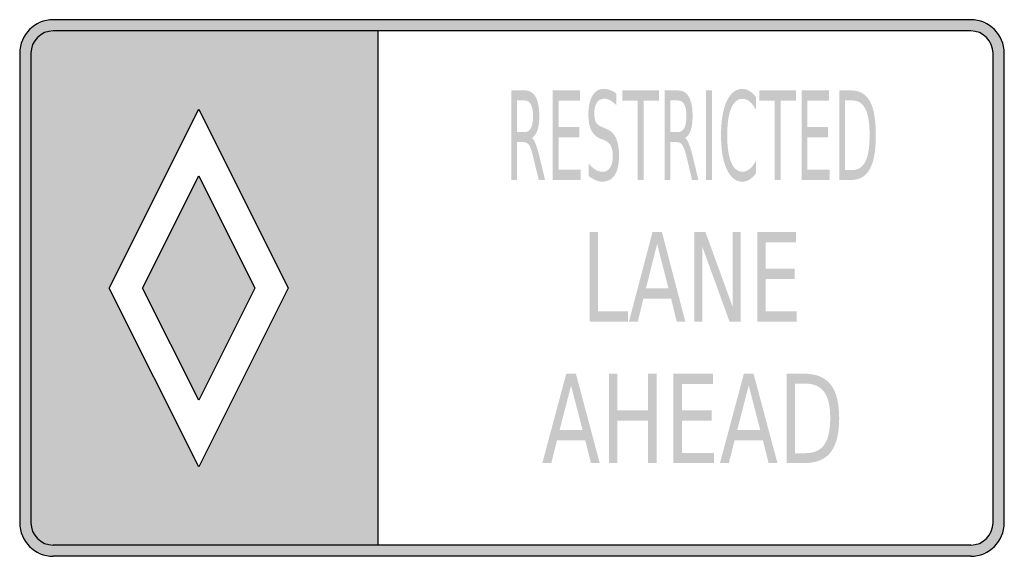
# Model space of a CAD drawing. Header units: inches. Extents: x -0.5 to 0.5, y -0.27 to 0.27.
import ezdxf

# ---------------------------------------------------------------- set-up
doc = ezdxf.new("R2010")
doc.units = ezdxf.units.IN
doc.header["$MEASUREMENT"] = 0

msp = doc.modelspace()

# ---------------------------------------------------------------- hatches: boundary and pattern name
h = msp.add_hatch(color=7)
h.paths.add_polyline_path([(0.4658, -0.2727), (-0.4658, -0.2727), (-0.4705, -0.2723), (-0.475, -0.2715), (-0.4792, -0.27), (-0.4832, -0.268), (-0.4867, -0.2657), (-0.49, -0.2627), (-0.4928, -0.2595), (-0.4953, -0.2558), (-0.4973, -0.2518), (-0.4988, -0.2477), (-0.4997, -0.2433), (-0.5, -0.2387), (-0.5, 0.2387), (-0.4997, 0.2433), (-0.4988, 0.2477), (-0.4973, 0.2518), (-0.4953, 0.2558), (-0.4928, 0.2595), (-0.49, 0.2627), (-0.4867, 0.2657), (-0.4832, 0.268), (-0.4792, 0.27), (-0.475, 0.2715), (-0.4705, 0.2723), (-0.4658, 0.2727), (0.4658, 0.2727), (0.4705, 0.2723), (0.475, 0.2715), (0.4792, 0.27), (0.4832, 0.268), (0.4867, 0.2657), (0.49, 0.2627), (0.4928, 0.2595), (0.4953, 0.2558), (0.4973, 0.2518), (0.4988, 0.2477), (0.4997, 0.2433), (0.5, 0.2387), (0.5, -0.2387), (0.4997, -0.2433), (0.4988, -0.2477), (0.4973, -0.2518), (0.4953, -0.2558), (0.4928, -0.2595), (0.49, -0.2627), (0.4867, -0.2657), (0.4832, -0.268), (0.4792, -0.27), (0.475, -0.2715), (0.4705, -0.2723), (0.4658, -0.2727)])
h.paths.add_polyline_path([(-0.1363, -0.2613), (0.4658, -0.2613), (0.469, -0.2612), (0.472, -0.2605), (0.4747, -0.2595), (0.4773, -0.2582), (0.4798, -0.2567), (0.482, -0.2547), (0.4838, -0.2525), (0.4855, -0.2502), (0.4868, -0.2475), (0.4878, -0.2447), (0.4883, -0.2417), (0.4887, -0.2387), (0.4887, 0.2387), (0.4883, 0.2417), (0.4878, 0.2447), (0.4868, 0.2475), (0.4855, 0.2502), (0.4838, 0.2525), (0.482, 0.2547), (0.4798, 0.2567), (0.4773, 0.2582), (0.4747, 0.2595), (0.472, 0.2605), (0.469, 0.2612), (0.4658, 0.2613), (-0.1363, 0.2613), (-0.4658, 0.2613), (-0.469, 0.2612), (-0.472, 0.2605), (-0.4747, 0.2595), (-0.4773, 0.2582), (-0.4798, 0.2567), (-0.482, 0.2547), (-0.4838, 0.2525), (-0.4855, 0.2502), (-0.4868, 0.2475), (-0.4878, 0.2447), (-0.4883, 0.2417), (-0.4887, 0.2387), (-0.4887, -0.2387), (-0.4883, -0.2417), (-0.4878, -0.2447), (-0.4868, -0.2475), (-0.4855, -0.2502), (-0.4838, -0.2525), (-0.482, -0.2547), (-0.4798, -0.2567), (-0.4773, -0.2582), (-0.4747, -0.2595), (-0.472, -0.2605), (-0.469, -0.2612), (-0.4658, -0.2613), (-0.1363, -0.2613)], flags=0)
h = msp.add_hatch(color=7)
h.paths.add_polyline_path([(-0.1363, 0.2613), (-0.1363, -0.2613), (-0.4658, -0.2613), (-0.469, -0.2612), (-0.472, -0.2605), (-0.4747, -0.2595), (-0.4773, -0.2582), (-0.4798, -0.2567), (-0.482, -0.2547), (-0.4838, -0.2525), (-0.4855, -0.2502), (-0.4868, -0.2475), (-0.4878, -0.2447), (-0.4883, -0.2417), (-0.4887, -0.2387), (-0.4887, 0.2387), (-0.4883, 0.2417), (-0.4878, 0.2447), (-0.4868, 0.2475), (-0.4855, 0.2502), (-0.4838, 0.2525), (-0.482, 0.2547), (-0.4798, 0.2567), (-0.4773, 0.2582), (-0.4747, 0.2595), (-0.472, 0.2605), (-0.469, 0.2612), (-0.4658, 0.2613), (-0.1363, 0.2613)])
h.paths.add_polyline_path([(-0.4092, 0), (-0.3182, -0.1818), (-0.2273, 0), (-0.3182, 0.1818), (-0.4092, 0)], flags=0)
h = msp.add_hatch(color=7)
edge = h.paths.add_edge_path()
edge.add_spline(control_points=[(0.0202, 0.1525), (0.0215, 0.1516), (0.0227, 0.1497), (0.0239, 0.1467), (0.0251, 0.1438), (0.0263, 0.1398), (0.0276, 0.1347)], knot_values=[0, 0, 0, 0, 1, 1, 1, 2, 2, 2, 2], degree=3, periodic=0)
edge.add_line((0.0276, 0.1347), (0.0336, 0.1098))
edge.add_line((0.0336, 0.1098), (0.0272, 0.1098))
edge.add_line((0.0272, 0.1098), (0.0215, 0.1332))
edge.add_spline(control_points=[(0.0215, 0.1332), (0.0201, 0.1393), (0.0187, 0.1433), (0.0173, 0.1453), (0.0159, 0.1473), (0.0141, 0.1483), (0.0117, 0.1483)], knot_values=[0, 0, 0, 0, 1, 1, 1, 2, 2, 2, 2], degree=3, periodic=0)
edge.add_line((0.0117, 0.1483), (0.0052, 0.1483))
edge.add_line((0.0052, 0.1483), (0.0052, 0.1098))
edge.add_line((0.0052, 0.1098), (-0.0008, 0.1098))
edge.add_line((-0.0008, 0.1098), (-0.0008, 0.2008))
edge.add_line((-0.0008, 0.2008), (0.0127, 0.2008))
edge.add_spline(control_points=[(0.0127, 0.2008), (0.0178, 0.2008), (0.0215, 0.1986), (0.024, 0.1942), (0.0265, 0.1899), (0.0277, 0.1833), (0.0277, 0.1746), (0.0277, 0.1688), (0.0271, 0.1641), (0.0258, 0.1603), (0.0245, 0.1565), (0.0226, 0.1539), (0.0202, 0.1525)], knot_values=[0, 0, 0, 0, 1, 1, 1, 2, 2, 2, 3, 3, 3, 4, 4, 4, 4], degree=3, periodic=0)
edge = h.paths.add_edge_path(flags=0)
edge.add_line((0.0052, 0.1906), (0.0052, 0.1584))
edge.add_line((0.0052, 0.1584), (0.0127, 0.1584))
edge.add_spline(control_points=[(0.0127, 0.1584), (0.0156, 0.1584), (0.0178, 0.1597), (0.0192, 0.1625), (0.0207, 0.1652), (0.0214, 0.1693), (0.0214, 0.1746), (0.0214, 0.1799), (0.0207, 0.1839), (0.0192, 0.1866), (0.0178, 0.1893), (0.0156, 0.1906), (0.0127, 0.1906)], knot_values=[0, 0, 0, 0, 1, 1, 1, 2, 2, 2, 3, 3, 3, 4, 4, 4, 4], degree=3, periodic=0)
edge.add_line((0.0127, 0.1906), (0.0052, 0.1906))
for points in [[(0.0413, 0.2008), (0.0692, 0.2008), (0.0692, 0.1904), (0.0473, 0.1904), (0.0473, 0.1635), (0.0683, 0.1635), (0.0683, 0.1531), (0.0473, 0.1531), (0.0473, 0.1202), (0.0697, 0.1202), (0.0697, 0.1098), (0.0413, 0.1098), (0.0413, 0.2008)], [(0.1119, 0.2008), (0.1492, 0.2008), (0.1492, 0.1904), (0.1336, 0.1904), (0.1336, 0.1098), (0.1276, 0.1098), (0.1276, 0.1904), (0.1119, 0.1904), (0.1119, 0.2008)], [(0.197, 0.2008), (0.203, 0.2008), (0.203, 0.1098), (0.197, 0.1098), (0.197, 0.2008)], [(0.2511, 0.2008), (0.2884, 0.2008), (0.2884, 0.1904), (0.2727, 0.1904), (0.2727, 0.1098), (0.2667, 0.1098), (0.2667, 0.1904), (0.2511, 0.1904), (0.2511, 0.2008)], [(0.2941, 0.2008), (0.322, 0.2008), (0.322, 0.1904), (0.3001, 0.1904), (0.3001, 0.1635), (0.3211, 0.1635), (0.3211, 0.1531), (0.3001, 0.1531), (0.3001, 0.1202), (0.3226, 0.1202), (0.3226, 0.1098), (0.2941, 0.1098), (0.2941, 0.2008)], [(-0.3752, 0), (-0.3182, -0.114), (-0.2612, 0), (-0.3182, 0.114), (-0.3752, 0)], [(0.079, 0.0568), (0.0874, 0.0568), (0.0874, -0.0237), (0.1178, -0.0237), (0.1178, -0.0341), (0.079, -0.0341), (0.079, 0.0568)], [(0.1851, 0.0568), (0.1965, 0.0568), (0.2241, -0.0192), (0.2241, 0.0568), (0.2323, 0.0568), (0.2323, -0.0341), (0.2209, -0.0341), (0.1933, 0.042), (0.1933, -0.0341), (0.1851, -0.0341), (0.1851, 0.0568)], [(0.249, 0.0568), (0.2885, 0.0568), (0.2885, 0.0465), (0.2575, 0.0465), (0.2575, 0.0195), (0.2872, 0.0195), (0.2872, 0.0092), (0.2575, 0.0092), (0.2575, -0.0237), (0.2892, -0.0237), (0.2892, -0.0341), (0.249, -0.0341), (0.249, 0.0568)], [(0.0984, -0.0871), (0.107, -0.0871), (0.107, -0.1244), (0.1382, -0.1244), (0.1382, -0.0871), (0.1469, -0.0871), (0.1469, -0.178), (0.1382, -0.178), (0.1382, -0.1347), (0.107, -0.1347), (0.107, -0.178), (0.0984, -0.178), (0.0984, -0.0871)], [(0.164, -0.0871), (0.2042, -0.0871), (0.2042, -0.0975), (0.1726, -0.0975), (0.1726, -0.1244), (0.2029, -0.1244), (0.2029, -0.1347), (0.1726, -0.1347), (0.1726, -0.1677), (0.205, -0.1677), (0.205, -0.178), (0.164, -0.178), (0.164, -0.0871)]]:
    msp.add_hatch(color=7).paths.add_polyline_path(points)
h = msp.add_hatch(color=7)
edge = h.paths.add_edge_path()
edge.add_line((0.106, 0.1978), (0.106, 0.1858))
edge.add_spline(control_points=[(0.106, 0.1858), (0.1037, 0.188), (0.1016, 0.1897), (0.0996, 0.1908), (0.0976, 0.1919), (0.0956, 0.1924), (0.0938, 0.1924), (0.0905, 0.1924), (0.088, 0.1911), (0.0862, 0.1885), (0.0845, 0.1859), (0.0836, 0.1822), (0.0836, 0.1774), (0.0836, 0.1734), (0.0842, 0.1704), (0.0853, 0.1683), (0.0865, 0.1663), (0.0887, 0.1646), (0.092, 0.1634)], knot_values=[0, 0, 0, 0, 1, 1, 1, 2, 2, 2, 3, 3, 3, 4, 4, 4, 5, 5, 5, 6, 6, 6, 6], degree=3, periodic=0)
edge.add_line((0.092, 0.1634), (0.0956, 0.1618))
edge.add_spline(control_points=[(0.0956, 0.1618), (0.1001, 0.1601), (0.1034, 0.157), (0.1055, 0.1526), (0.1076, 0.1482), (0.1087, 0.1423), (0.1087, 0.1349), (0.1087, 0.1261), (0.1072, 0.1194), (0.1044, 0.1149), (0.1015, 0.1103), (0.0973, 0.1081), (0.0918, 0.1081), (0.0897, 0.1081), (0.0874, 0.1086), (0.0851, 0.1095), (0.0827, 0.1105), (0.0803, 0.112), (0.0778, 0.1139)], knot_values=[0, 0, 0, 0, 1, 1, 1, 2, 2, 2, 3, 3, 3, 4, 4, 4, 5, 5, 5, 6, 6, 6, 6], degree=3, periodic=0)
edge.add_line((0.0778, 0.1139), (0.0778, 0.1265))
edge.add_spline(control_points=[(0.0778, 0.1265), (0.0802, 0.1237), (0.0826, 0.1216), (0.0849, 0.1202), (0.0872, 0.1188), (0.0895, 0.1181), (0.0918, 0.1181), (0.0952, 0.1181), (0.0978, 0.1194), (0.0996, 0.1222), (0.1015, 0.125), (0.1024, 0.1289), (0.1024, 0.134), (0.1024, 0.1385), (0.1018, 0.142), (0.1004, 0.1445), (0.0991, 0.147), (0.0969, 0.1489), (0.0939, 0.1502)], knot_values=[0, 0, 0, 0, 1, 1, 1, 2, 2, 2, 3, 3, 3, 4, 4, 4, 5, 5, 5, 6, 6, 6, 6], degree=3, periodic=0)
edge.add_line((0.0939, 0.1502), (0.0902, 0.1516))
edge.add_spline(control_points=[(0.0902, 0.1516), (0.0858, 0.1534), (0.0826, 0.1563), (0.0806, 0.1602), (0.0786, 0.1641), (0.0776, 0.1695), (0.0776, 0.1765), (0.0776, 0.1845), (0.079, 0.1908), (0.0817, 0.1955), (0.0845, 0.2001), (0.0883, 0.2024), (0.0931, 0.2024), (0.0952, 0.2024), (0.0973, 0.202), (0.0994, 0.2012), (0.1016, 0.2005), (0.1038, 0.1993), (0.106, 0.1978)], knot_values=[0, 0, 0, 0, 1, 1, 1, 2, 2, 2, 3, 3, 3, 4, 4, 4, 5, 5, 5, 6, 6, 6, 6], degree=3, periodic=0)
h = msp.add_hatch(color=7)
edge = h.paths.add_edge_path()
edge.add_spline(control_points=[(0.1759, 0.1525), (0.1772, 0.1516), (0.1784, 0.1497), (0.1796, 0.1467), (0.1808, 0.1438), (0.182, 0.1398), (0.1833, 0.1347)], knot_values=[0, 0, 0, 0, 1, 1, 1, 2, 2, 2, 2], degree=3, periodic=0)
edge.add_line((0.1833, 0.1347), (0.1894, 0.1098))
edge.add_line((0.1894, 0.1098), (0.1829, 0.1098))
edge.add_line((0.1829, 0.1098), (0.1773, 0.1332))
edge.add_spline(control_points=[(0.1773, 0.1332), (0.1758, 0.1393), (0.1744, 0.1433), (0.173, 0.1453), (0.1717, 0.1473), (0.1698, 0.1483), (0.1674, 0.1483)], knot_values=[0, 0, 0, 0, 1, 1, 1, 2, 2, 2, 2], degree=3, periodic=0)
edge.add_line((0.1674, 0.1483), (0.1609, 0.1483))
edge.add_line((0.1609, 0.1483), (0.1609, 0.1098))
edge.add_line((0.1609, 0.1098), (0.155, 0.1098))
edge.add_line((0.155, 0.1098), (0.155, 0.2008))
edge.add_line((0.155, 0.2008), (0.1684, 0.2008))
edge.add_spline(control_points=[(0.1684, 0.2008), (0.1735, 0.2008), (0.1773, 0.1986), (0.1797, 0.1942), (0.1822, 0.1899), (0.1834, 0.1833), (0.1834, 0.1746), (0.1834, 0.1688), (0.1828, 0.1641), (0.1815, 0.1603), (0.1802, 0.1565), (0.1784, 0.1539), (0.1759, 0.1525)], knot_values=[0, 0, 0, 0, 1, 1, 1, 2, 2, 2, 3, 3, 3, 4, 4, 4, 4], degree=3, periodic=0)
edge = h.paths.add_edge_path(flags=0)
edge.add_line((0.1609, 0.1906), (0.1609, 0.1584))
edge.add_line((0.1609, 0.1584), (0.1684, 0.1584))
edge.add_spline(control_points=[(0.1684, 0.1584), (0.1713, 0.1584), (0.1735, 0.1597), (0.175, 0.1625), (0.1764, 0.1652), (0.1772, 0.1693), (0.1772, 0.1746), (0.1772, 0.1799), (0.1764, 0.1839), (0.175, 0.1866), (0.1735, 0.1893), (0.1713, 0.1906), (0.1684, 0.1906)], knot_values=[0, 0, 0, 0, 1, 1, 1, 2, 2, 2, 3, 3, 3, 4, 4, 4, 4], degree=3, periodic=0)
edge.add_line((0.1684, 0.1906), (0.1609, 0.1906))
h = msp.add_hatch(color=7)
edge = h.paths.add_edge_path()
edge.add_line((0.2479, 0.1937), (0.2479, 0.1808))
edge.add_spline(control_points=[(0.2479, 0.1808), (0.2459, 0.1846), (0.2438, 0.1875), (0.2415, 0.1894), (0.2392, 0.1913), (0.2368, 0.1923), (0.2342, 0.1923), (0.2292, 0.1923), (0.2253, 0.1891), (0.2226, 0.1828), (0.2199, 0.1764), (0.2186, 0.1672), (0.2186, 0.1552), (0.2186, 0.1432), (0.2199, 0.1341), (0.2226, 0.1277), (0.2253, 0.1214), (0.2292, 0.1182), (0.2342, 0.1182), (0.2368, 0.1182), (0.2392, 0.1191), (0.2415, 0.121), (0.2438, 0.123), (0.2459, 0.1258), (0.2479, 0.1297)], knot_values=[0, 0, 0, 0, 1, 1, 1, 2, 2, 2, 3, 3, 3, 4, 4, 4, 5, 5, 5, 6, 6, 6, 7, 7, 7, 8, 8, 8, 8], degree=3, periodic=0)
edge.add_line((0.2479, 0.1297), (0.2479, 0.1168))
edge.add_spline(control_points=[(0.2479, 0.1168), (0.2458, 0.1139), (0.2436, 0.1117), (0.2413, 0.1103), (0.2389, 0.1088), (0.2365, 0.1081), (0.2339, 0.1081), (0.2272, 0.1081), (0.2219, 0.1123), (0.2181, 0.1207), (0.2142, 0.1291), (0.2123, 0.1406), (0.2123, 0.1552), (0.2123, 0.1698), (0.2142, 0.1813), (0.2181, 0.1898), (0.2219, 0.1982), (0.2272, 0.2024), (0.2339, 0.2024), (0.2365, 0.2024), (0.239, 0.2017), (0.2413, 0.2002), (0.2437, 0.1988), (0.2459, 0.1966), (0.2479, 0.1937)], knot_values=[0, 0, 0, 0, 1, 1, 1, 2, 2, 2, 3, 3, 3, 4, 4, 4, 5, 5, 5, 6, 6, 6, 7, 7, 7, 8, 8, 8, 8], degree=3, periodic=0)
h = msp.add_hatch(color=7)
edge = h.paths.add_edge_path()
edge.add_line((0.3324, 0.2008), (0.3446, 0.2008))
edge.add_spline(control_points=[(0.3446, 0.2008), (0.3532, 0.2008), (0.3595, 0.1971), (0.3635, 0.1898), (0.3675, 0.1824), (0.3695, 0.171), (0.3695, 0.1554), (0.3695, 0.1397), (0.3675, 0.1282), (0.3634, 0.1209), (0.3594, 0.1135), (0.3531, 0.1098), (0.3446, 0.1098)], knot_values=[0, 0, 0, 0, 1, 1, 1, 2, 2, 2, 3, 3, 3, 4, 4, 4, 4], degree=3, periodic=0)
edge.add_line((0.3446, 0.1098), (0.3324, 0.1098))
edge.add_line((0.3324, 0.1098), (0.3324, 0.2008))
edge = h.paths.add_edge_path(flags=0)
edge.add_line((0.3383, 0.1906), (0.3383, 0.1199))
edge.add_line((0.3383, 0.1199), (0.3455, 0.1199))
edge.add_spline(control_points=[(0.3455, 0.1199), (0.3516, 0.1199), (0.3561, 0.1228), (0.3589, 0.1285), (0.3618, 0.1342), (0.3632, 0.1431), (0.3632, 0.1554), (0.3632, 0.1676), (0.3618, 0.1765), (0.3589, 0.1821), (0.3561, 0.1878), (0.3516, 0.1906), (0.3455, 0.1906)], knot_values=[0, 0, 0, 0, 1, 1, 1, 2, 2, 2, 3, 3, 3, 4, 4, 4, 4], degree=3, periodic=0)
edge.add_line((0.3455, 0.1906), (0.3383, 0.1906))
h = msp.add_hatch(color=7)
h.paths.add_polyline_path([(0.1427, 0.0568), (0.1523, 0.0568), (0.176, -0.0341), (0.1673, -0.0341), (0.1616, -0.0108), (0.1334, -0.0108), (0.1278, -0.0341), (0.1188, -0.0341), (0.1427, 0.0568)])
h.paths.add_polyline_path([(0.1474, 0.0447), (0.136, -0.0005), (0.159, -0.0005), (0.1474, 0.0447)], flags=0)
h = msp.add_hatch(color=7)
h.paths.add_polyline_path([(0.0551, -0.0871), (0.0649, -0.0871), (0.0891, -0.178), (0.0802, -0.178), (0.0744, -0.1547), (0.0457, -0.1547), (0.0399, -0.178), (0.0308, -0.178), (0.0551, -0.0871)])
h.paths.add_polyline_path([(0.06, -0.0992), (0.0483, -0.1445), (0.0717, -0.1445), (0.06, -0.0992)], flags=0)
h = msp.add_hatch(color=7)
h.paths.add_polyline_path([(0.2355, -0.0871), (0.2453, -0.0871), (0.2696, -0.178), (0.2606, -0.178), (0.2548, -0.1547), (0.2261, -0.1547), (0.2203, -0.178), (0.2112, -0.178), (0.2355, -0.0871)])
h.paths.add_polyline_path([(0.2404, -0.0992), (0.2287, -0.1445), (0.2522, -0.1445), (0.2404, -0.0992)], flags=0)
h = msp.add_hatch(color=7)
edge = h.paths.add_edge_path()
edge.add_line((0.2788, -0.0871), (0.2965, -0.0871))
edge.add_spline(control_points=[(0.2965, -0.0871), (0.3088, -0.0871), (0.3179, -0.0908), (0.3236, -0.0981), (0.3294, -0.1054), (0.3323, -0.1169), (0.3323, -0.1325), (0.3323, -0.1482), (0.3294, -0.1597), (0.3236, -0.167), (0.3178, -0.1744), (0.3088, -0.178), (0.2965, -0.178)], knot_values=[0, 0, 0, 0, 1, 1, 1, 2, 2, 2, 3, 3, 3, 4, 4, 4, 4], degree=3, periodic=0)
edge.add_line((0.2965, -0.178), (0.2788, -0.178))
edge.add_line((0.2788, -0.178), (0.2788, -0.0871))
edge = h.paths.add_edge_path(flags=0)
edge.add_line((0.2874, -0.0972), (0.2874, -0.1679))
edge.add_line((0.2874, -0.1679), (0.2978, -0.1679))
edge.add_spline(control_points=[(0.2978, -0.1679), (0.3066, -0.1679), (0.313, -0.1651), (0.3171, -0.1594), (0.3212, -0.1537), (0.3232, -0.1447), (0.3232, -0.1325), (0.3232, -0.1203), (0.3212, -0.1114), (0.3171, -0.1057), (0.313, -0.1001), (0.3066, -0.0972), (0.2978, -0.0972)], knot_values=[0, 0, 0, 0, 1, 1, 1, 2, 2, 2, 3, 3, 3, 4, 4, 4, 4], degree=3, periodic=0)
edge.add_line((0.2978, -0.0972), (0.2874, -0.0972))

# ---------------------------------------------------------------- linework, layer by layer
at = {"color": 7}
for p, q in [((0.4659, 0.2727), (-0.4659, 0.2727)), ((0.4659, 0.2613), (-0.4659, 0.2613)), ((-0.1364, 0.2613), (-0.1364, -0.2613)), ((-0.5, 0.2386), (-0.5, -0.2386)), ((-0.4886, 0.2386), (-0.4886, -0.2386)), ((0.4886, -0.2386), (0.4886, 0.2386)), ((0.5, -0.2386), (0.5, 0.2386)), ((-0.4091, 0), (-0.3182, 0.1818)), ((-0.3182, 0.1818), (-0.2273, 0)), ((-0.3752, 0), (-0.3182, 0.1141)), ((-0.3182, 0.1141), (-0.2611, 0)), ((-0.3182, -0.1818), (-0.4091, 0)), ((-0.3182, -0.114), (-0.3752, 0)), ((-0.2273, 0), (-0.3182, -0.1818)), ((-0.2611, 0), (-0.3182, -0.114)), ((0.4659, -0.2613), (-0.4659, -0.2613)), ((0.4659, -0.2727), (-0.4659, -0.2727))]:
    msp.add_line(p, q, dxfattribs=at)
for points in [[(-0.4659, 0.2727), (-0.4847, 0.2727), (-0.5, 0.2575), (-0.5, 0.2386)], [(0.5, 0.2386), (0.5, 0.2575), (0.4847, 0.2727), (0.4659, 0.2727)], [(-0.4659, 0.2613), (-0.4785, 0.2613), (-0.4886, 0.2512), (-0.4886, 0.2386)], [(0.4886, 0.2386), (0.4886, 0.2512), (0.4784, 0.2613), (0.4659, 0.2613)], [(-0.5, -0.2386), (-0.5, -0.2575), (-0.4847, -0.2727), (-0.4659, -0.2727)], [(-0.4886, -0.2386), (-0.4886, -0.2512), (-0.4785, -0.2613), (-0.4659, -0.2613)], [(0.4659, -0.2727), (0.4847, -0.2727), (0.5, -0.2575), (0.5, -0.2386)], [(0.4659, -0.2613), (0.4784, -0.2613), (0.4886, -0.2512), (0.4886, -0.2386)]]:
    msp.add_open_spline(points, degree=3, dxfattribs=at)

doc.saveas('drawing.dxf')
